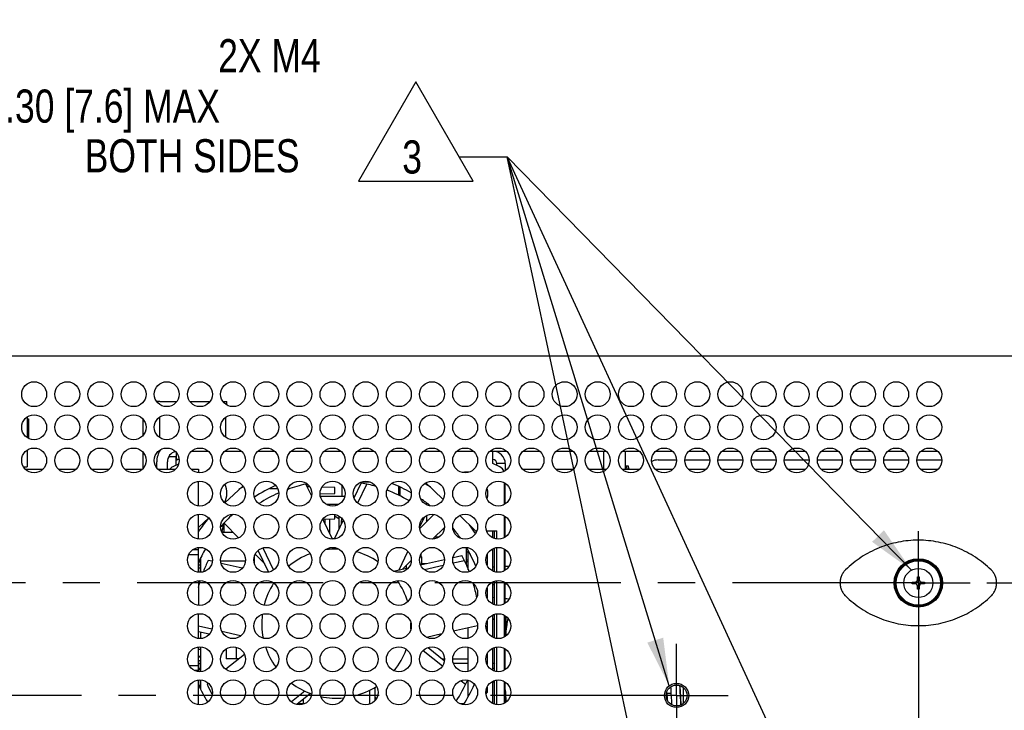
# Model space of a CAD drawing. Header units: inches. Extents: x 0 to 34, y 0 to 22.
# Tile 28 of 78: x 17.8 to 21.5, y 16.5 to 19.1. Entities that reach past the tile are written whole.
import ezdxf

# ---------------------------------------------------------------- set-up
doc = ezdxf.new("R2010")
doc.units = ezdxf.units.IN
doc.header["$LTSCALE"] = 1.87
doc.header["$MEASUREMENT"] = 0
doc.linetypes.add('CENTER', pattern=[0.6, 0.375, -0.075, 0.075, -0.075])
doc.layers.get('0').update_dxf_attribs({"linetype": 'CONTINUOUS'})
for name, color, linetype in [('02___PRT_ALL_AXES', 7, 'CONTINUOUS'), ('3_ALL_AXES', 7, 'CONTINUOUS'), ('DEFAULT_1', 7, 'CENTER'), ('DETAIL', 7, 'CONTINUOUS'), ('DIMENSIONS', 7, 'CONTINUOUS'), ('ECAD_692942_01_57_SOT5_REV1', 7, 'CONTINUOUS'), ('ECAD_712444_01_205_DO3316', 7, 'CONTINUOUS'), ('ECAD_712614_01_16_R_2_0402_PKO_', 7, 'CONTINUOUS'), ('ECAD_712669_01_16_R_2_0402_PKO_', 7, 'CONTINUOUS'), ('ECAD_712679_01_16_R_2_0402_PKO_', 7, 'CONTINUOUS'), ('ECAD_715679_01_35_C_2_0603_PKO_', 7, 'CONTINUOUS'), ('ECAD_715793_01_24_C_2_0402_PKO_', 7, 'CONTINUOUS'), ('ECAD_716565_01_29_C_2_0402_PKO_', 7, 'CONTINUOUS'), ('ECAD_716645_01_493_199DF2', 7, 'CONTINUOUS'), ('ECAD_716669_01_433_C8X3_5', 7, 'CONTINUOUS'), ('ECAD_733138_01_69_SO8_REV1', 7, 'CONTINUOUS'), ('ECAD_760013_01_1_BG1X1_REV1', 7, 'CONTINUOUS'), ('ECAD_760013_03_1_BG1X3_REV1', 7, 'CONTINUOUS'), ('ECAD_C7343_REV1_C7343-22UF_35V', 7, 'CONTINUOUS'), ('ECAD_C7343_REV1_C7343-33UF-10_', 7, 'CONTINUOUS'), ('ECAD_R0402_SPARE_16_2_0402_PKO_', 7, 'CONTINUOUS')]:
    doc.layers.add(name, color=color, linetype=linetype)
doc.styles.get("Standard").update_dxf_attribs({"font": 'txt', "width": 0.8})
doc.styles.add('TEXTSTYLE_1', font='gdt', dxfattribs={"width": 0.8})
doc.dimstyles.new('DIMSTYLE_2', dxfattribs={"dimtxt": 0.125, "dimasz": 0.18, "dimexe": 0.125, "dimexo": 0.0625, "dimgap": 0.0625, "dimtad": 0, "dimtih": 1, "dimtoh": 1, "dimlfac": 2, "dimzin": 4, "dimdsep": 46, "dimtxsty": 'STANDARD', "dimblk": '_FILLED', "dimblk1": '_FILLED', "dimblk2": '_FILLED', "dimcen": 0.09, "dimadec": 0, "dimazin": 0, "dimtp": 0.001, "dimtm": 0.001, "dimtfac": 1, "dimtofl": 0, "dimtmove": 0, "dimatfit": 3, "dimldrblk": '_FILLED', "dimfxl": 1, "dimtolj": 1, "dimtzin": 4, "dimarcsym": 0})
doc.dimstyles.get("Standard").update_dxf_attribs({"dimtxt": 0.125, "dimasz": 0.18, "dimexe": 0.125, "dimexo": 0.0625, "dimgap": 0.09, "dimtad": 0, "dimtih": 1, "dimtoh": 1, "dimdec": 3, "dimzin": 4, "dimdsep": 46, "dimtxsty": 'STANDARD', "dimblk": '_FILLED', "dimblk1": '_FILLED', "dimblk2": '_FILLED', "dimcen": 0.09, "dimadec": 0, "dimazin": 0, "dimtol": 1, "dimtp": 0.01, "dimtm": 0.01, "dimtfac": 1, "dimtdec": 3, "dimtofl": 0, "dimtmove": 0, "dimatfit": 3, "dimldrblk": '_FILLED', "dimfxl": 1, "dimtolj": 1, "dimtzin": 4, "dimarcsym": 0})

# ---------------------------------------------------------------- blocks, each defined once
blk = doc.blocks.new('_FILLED')
at = {"color": 0, "linetype": 'BYBLOCK'}
blk.add_solid([(0, 0), (-1, 0.174), (-1, -0.174)], dxfattribs=at)
blk = doc.blocks.new('*D24')
at = {"layer": 'DIMENSIONS', "color": 2, "linetype": 'CONTINUOUS'}
for p, q in [((13.9694, 17.4884), (13.9694, 20.2463)), ((21.7751, 17.8781), (21.7751, 20.2463)), ((13.9694, 20.1213), (17.1473, 20.1213)), ((21.7751, 20.1213), (18.5973, 20.1213))]:
    blk.add_line(p, q, dxfattribs=at)
at = {"layer": 'DIMENSIONS', "color": 2, "linetype": 'CONTINUOUS', "xscale": 0.18, "yscale": 0.18, "zscale": 0.18, "rotation": 180}
blk.add_blockref('_FILLED', (13.9694, 20.1213), dxfattribs=at)
at = {"layer": 'DIMENSIONS', "color": 2, "linetype": 'CONTINUOUS', "xscale": 0.18, "yscale": 0.18, "zscale": 0.18}
blk.add_blockref('_FILLED', (21.7751, 20.1213), dxfattribs=at)
at = {"layer": 'DIMENSIONS', "color": 2, "linetype": 'CONTINUOUS', "insert": (17.8723, 20.1838), "char_height": 0.125, "width": 1.325, "attachment_point": 2, "line_spacing_factor": 0.9}
blk.add_mtext('15.61{\\Ftxt.shx;\\W1.000000;\\H0.125000; }[396.5]', dxfattribs=at)
blk = doc.blocks.new('*D25')
at = {"layer": 'DIMENSIONS', "color": 2, "linetype": 'CONTINUOUS'}
for p, q in [((13.972, 17.4658), (13.972, 20.9963)), ((22.4761, 17.2068), (22.4761, 20.9963)), ((13.972, 20.8713), (17.599, 20.8713)), ((22.4761, 20.8713), (18.849, 20.8713))]:
    blk.add_line(p, q, dxfattribs=at)
at = {"layer": 'DIMENSIONS', "color": 2, "linetype": 'CONTINUOUS', "xscale": 0.18, "yscale": 0.18, "zscale": 0.18, "rotation": 180}
blk.add_blockref('_FILLED', (13.972, 20.8713), dxfattribs=at)
at = {"layer": 'DIMENSIONS', "color": 2, "linetype": 'CONTINUOUS', "xscale": 0.18, "yscale": 0.18, "zscale": 0.18}
blk.add_blockref('_FILLED', (22.4761, 20.8713), dxfattribs=at)
at = {"layer": 'DIMENSIONS', "color": 2, "linetype": 'CONTINUOUS', "insert": (18.224, 20.9338), "char_height": 0.125, "width": 1.125, "attachment_point": 2, "line_spacing_factor": 0.9}
blk.add_mtext('17.01{\\Ftxt.shx;\\W1.000000;\\H0.125000; }[432]', dxfattribs=at)
blk = doc.blocks.new('*D29')
at = {"layer": 'DIMENSIONS', "color": 2, "linetype": 'CONTINUOUS'}
for p, q in [((23.2261, 17.8713), (23.2261, 18.2313)), ((21.8111, 17.8713), (23.3511, 17.8713)), ((21.4601, 17.0141), (23.3511, 17.0141)), ((23.2261, 17.0141), (23.2261, 16.6541))]:
    blk.add_line(p, q, dxfattribs=at)
at = {"layer": 'DIMENSIONS', "color": 2, "linetype": 'CONTINUOUS', "xscale": 0.18, "yscale": 0.18, "zscale": 0.18}
for p, rotation in [((23.2261, 17.8713), 270), ((23.2261, 17.0141), 90)]:
    blk.add_blockref('_FILLED', p, dxfattribs=dict(at, rotation=rotation))
at = {"layer": 'DIMENSIONS', "color": 2, "linetype": 'CONTINUOUS', "insert": (23.1261, 17.6513), "char_height": 0.125, "width": 0.6, "attachment_point": 2, "line_spacing_factor": 0.9}
blk.add_mtext('1.71\\P[43.5]', dxfattribs=at)
blk = doc.blocks.new('*D30')
at = {"layer": 'DIMENSIONS', "color": 2, "linetype": 'CONTINUOUS'}
for p, q in [((21.4601, 17.0141), (23.3511, 17.0141)), ((23.2261, 17.0141), (23.2261, 16.2536)), ((23.2261, 15.2431), (23.2261, 15.8161)), ((21.4601, 15.2431), (23.3511, 15.2431))]:
    blk.add_line(p, q, dxfattribs=at)
at = {"layer": 'DIMENSIONS', "color": 2, "linetype": 'CONTINUOUS', "xscale": 0.18, "yscale": 0.18, "zscale": 0.18}
for p, rotation in [((23.2261, 17.0141), 90), ((23.2261, 15.2431), 270)]:
    blk.add_blockref('_FILLED', p, dxfattribs=dict(at, rotation=rotation))
at = {"layer": 'DIMENSIONS', "color": 2, "linetype": 'CONTINUOUS', "insert": (23.2261, 16.1911), "char_height": 0.125, "width": 0.4, "attachment_point": 2, "line_spacing_factor": 0.9}
blk.add_mtext('3.54\\P[90]', dxfattribs=at)
blk = doc.blocks.new('FLAG_TRIANGLE_BL11', base_point=(18.6174, 18.7981))
at = {"layer": 'DETAIL', "color": 2, "linetype": 'CONTINUOUS'}
for p, q in [((19.3084, 18.9051), (19.0921, 18.5305)), ((19.5247, 18.5305), (19.3084, 18.9051)), ((19.4723, 18.6213), (19.6523, 18.6213)), ((19.0921, 18.5305), (19.5247, 18.5305))]:
    blk.add_line(p, q, dxfattribs=at)
at = {"layer": 'DETAIL', "color": 2, "linetype": 'CONTINUOUS', "width": 0.8}
for s, p in [('2X M4', (18.5628, 18.9407)), ('.30 [7.6] MAX', (17.7596, 18.7507)), ('BOTH SIDES', (18.0596, 18.5632)), ('3', (19.2567, 18.5588))]:
    blk.add_text(s, height=0.125, dxfattribs=at).set_placement(p)
at = {"layer": 'DETAIL', "color": 2, "linetype": 'CONTINUOUS', "style": 'TEXTSTYLE_1'}
blk.add_text('x', height=0.125, dxfattribs=at).set_placement((17.5825, 18.7507))

msp = doc.modelspace()

# ---------------------------------------------------------------- linework, layer by layer
at = {"color": 7, "linetype": 'CONTINUOUS'}
for p, q in [((14.4641, 17.8713), (21.7486, 17.8713)), ((18.5951, 17.6867), (18.5951, 17.6991)), ((18.3416, 17.6386), (18.3416, 17.5641)), ((18.5916, 17.5641), (18.5916, 17.6386)), ((18.3773, 17.4908), (18.4026, 17.4908)), ((18.4051, 17.4793), (18.4051, 17.505)), ((18.4625, 17.5108), (18.5252, 17.5108)), ((18.5875, 17.5108), (18.6502, 17.5108)), ((18.7125, 17.5108), (18.7752, 17.5108)), ((18.8375, 17.5108), (18.9002, 17.5108)), ((18.9625, 17.5108), (19.0252, 17.5108)), ((19.0875, 17.5108), (19.1502, 17.5108)), ((19.2125, 17.5108), (19.2752, 17.5108)), ((19.3375, 17.5108), (19.4002, 17.5108)), ((19.4625, 17.5108), (19.5252, 17.5108)), ((19.5875, 17.5108), (19.6502, 17.5108)), ((19.7125, 17.5108), (19.7752, 17.5108)), ((19.8375, 17.5108), (19.9002, 17.5108)), ((19.9625, 17.5108), (20.0252, 17.5108)), ((20.0149, 17.5108), (20.0149, 17.4436)), ((20.0875, 17.5108), (20.1502, 17.5108)), ((20.0974, 17.5108), (20.0974, 17.4436)), ((20.2125, 17.5108), (20.2752, 17.5108)), ((20.3375, 17.5108), (20.4002, 17.5108)), ((20.4625, 17.5108), (20.5252, 17.5108)), ((20.5875, 17.5108), (20.6502, 17.5108)), ((20.7125, 17.5108), (20.7752, 17.5108)), ((20.8375, 17.5108), (20.9002, 17.5108)), ((20.9625, 17.5108), (21.0252, 17.5108)), ((21.0875, 17.5108), (21.1502, 17.5108)), ((21.2125, 17.5108), (21.2752, 17.5108)), ((18.3711, 17.4436), (18.3711, 17.4708)), ((19.6451, 17.4643), (19.6136, 17.4643)), ((19.6451, 17.4643), (19.6451, 17.4384)), ((20.0974, 17.4561), (20.1086, 17.4561)), ((20.1003, 17.4561), (20.1049, 17.4436)), ((20.112, 17.4436), (20.1086, 17.4561)), ((20.2211, 17.4782), (20.2905, 17.4782)), ((20.3222, 17.4782), (20.4155, 17.4782)), ((20.4472, 17.4782), (20.5405, 17.4782)), ((20.5722, 17.4782), (20.6655, 17.4782)), ((20.6972, 17.4782), (20.7905, 17.4782)), ((20.8222, 17.4782), (20.9155, 17.4782)), ((20.9472, 17.4782), (21.0405, 17.4782)), ((21.0722, 17.4782), (21.1655, 17.4782)), ((21.1972, 17.4782), (21.2905, 17.4782)), ((17.8353, 17.4436), (17.9024, 17.4436)), ((17.9603, 17.4436), (18.0274, 17.4436)), ((18.0853, 17.4436), (18.1524, 17.4436)), ((18.2103, 17.4436), (18.2774, 17.4436)), ((18.3353, 17.4436), (18.4024, 17.4436)), ((18.4603, 17.4436), (18.4886, 17.4436)), ((18.4886, 17.4436), (18.4886, 17.4304)), ((19.7103, 17.4436), (19.7774, 17.4436)), ((19.8353, 17.4436), (19.9024, 17.4436)), ((19.9603, 17.4436), (20.0274, 17.4436)), ((20.0853, 17.4436), (20.1524, 17.4436)), ((20.2103, 17.4436), (20.2774, 17.4436)), ((20.3353, 17.4436), (20.4024, 17.4436)), ((20.4603, 17.4436), (20.5274, 17.4436)), ((20.5853, 17.4436), (20.6524, 17.4436)), ((20.7103, 17.4436), (20.7774, 17.4436)), ((20.8353, 17.4436), (20.9024, 17.4436)), ((20.9603, 17.4436), (21.0274, 17.4436)), ((21.0853, 17.4436), (21.1524, 17.4436)), ((21.2103, 17.4436), (21.2774, 17.4436)), ((18.4886, 17.3054), (18.4886, 17.3973)), ((18.9144, 17.3438), (18.8936, 17.387)), ((18.8986, 17.377), (18.8986, 17.3869)), ((18.9073, 17.3767), (18.8986, 17.377)), ((19.0026, 17.3743), (18.9546, 17.3755)), ((19.0026, 17.3521), (19.0026, 17.3743)), ((19.0301, 17.3408), (19.0301, 17.38)), ((19.0752, 17.3348), (19.1023, 17.3911)), ((19.0887, 17.316), (19.1228, 17.387)), ((19.1063, 17.3958), (19.1353, 17.3951)), ((19.2441, 17.3447), (19.2441, 17.3777)), ((19.2476, 17.3763), (19.2476, 17.3428)), ((19.6451, 17.3134), (19.6451, 17.3892)), ((18.7001, 17.3351), (18.7001, 17.338)), ((18.758, 17.3708), (18.7863, 17.3708)), ((18.9115, 17.3497), (18.9156, 17.3498)), ((18.9469, 17.3506), (19.0026, 17.3521)), ((19.0388, 17.3408), (18.949, 17.3408)), ((19.0781, 17.3408), (19.074, 17.3408)), ((19.0148, 17.3098), (18.973, 17.3098)), ((19.3476, 17.316), (19.3476, 17.3101)), ((18.4886, 17.1804), (18.4886, 17.2723)), ((19.0026, 17.2556), (19.0026, 17.2716)), ((19.0026, 17.267), (19.0195, 17.256)), ((19.0195, 17.2192), (19.0195, 17.2646)), ((19.3227, 17.2259), (19.3405, 17.2628)), ((19.3231, 17.22), (19.3752, 17.2721)), ((19.3476, 17.2676), (19.3476, 17.2445)), ((19.6451, 17.1884), (19.6451, 17.2642)), ((18.5794, 17.2311), (18.5761, 17.2311)), ((18.6399, 17.1849), (18.5847, 17.2401)), ((18.5851, 17.2056), (18.5851, 17.2397)), ((18.9572, 17.2544), (19.0026, 17.2556)), ((18.9935, 17.1794), (18.9573, 17.2546)), ((18.9664, 17.2358), (18.9664, 17.2546)), ((18.9839, 17.1995), (18.9839, 17.2551)), ((19.001, 17.1807), (19.034, 17.2493)), ((19.3476, 17.2489), (19.3493, 17.2506)), ((19.3493, 17.2461), (19.3493, 17.2506)), ((19.3493, 17.2506), (19.3537, 17.2506)), ((18.5773, 17.2056), (18.6193, 17.2056)), ((18.7064, 17.1994), (18.6993, 17.2142)), ((19.4154, 17.2238), (19.3714, 17.1798)), ((19.5987, 17.1843), (19.5987, 17.2106)), ((19.3935, 17.1873), (19.3789, 17.1873)), ((19.4724, 17.1873), (19.4692, 17.1873)), ((18.4516, 17.1211), (18.4886, 17.1211)), ((18.4886, 17.1386), (18.4666, 17.1386)), ((18.4886, 17.0554), (18.4886, 17.1473)), ((18.7001, 17.0851), (18.7001, 17.1176)), ((18.7382, 17.0867), (18.7025, 17.1224)), ((18.7529, 17.0561), (18.714, 17.1368)), ((18.7715, 17.0643), (18.7321, 17.146)), ((18.9818, 17.1408), (18.9845, 17.1464)), ((19.0049, 17.1421), (19.0067, 17.1458)), ((19.2447, 17.0639), (19.2781, 17.1331)), ((19.3276, 17.1123), (19.3276, 17.1226)), ((19.4487, 17.1104), (19.4814, 17.1179)), ((19.4976, 17.1476), (19.4976, 17.0828)), ((19.5005, 17.1436), (19.4976, 17.1436)), ((19.4976, 17.1311), (19.5051, 17.1311)), ((19.5051, 17.0641), (19.5051, 17.1351)), ((19.5117, 17.1248), (19.5121, 17.1249)), ((19.5121, 17.1249), (19.5124, 17.1234)), ((19.5767, 17.1213), (19.5767, 17.0815)), ((19.5987, 17.0593), (19.5987, 17.1433)), ((19.6451, 17.0634), (19.6451, 17.1392)), ((18.4961, 17.1072), (18.4961, 17.0548)), ((18.5398, 17.096), (18.5253, 17.0993)), ((18.6648, 17.0961), (18.5729, 17.0961)), ((18.6534, 17.07), (18.5745, 17.088)), ((18.6985, 17.1093), (18.6985, 17.0961)), ((18.7001, 17.0978), (18.6985, 17.0961)), ((19.2904, 17.0988), (19.2586, 17.067)), ((19.2726, 17.0702), (19.2726, 17.0811)), ((19.3241, 17.1123), (19.3301, 17.1123)), ((19.3251, 17.0848), (19.3301, 17.0848)), ((19.3261, 17.0824), (19.4155, 17.1028)), ((19.3301, 17.0873), (19.3301, 17.1123)), ((19.3301, 17.0873), (19.3476, 17.0873)), ((19.3301, 17.0833), (19.3301, 17.0848)), ((19.3404, 17.0649), (19.4107, 17.0809)), ((19.4492, 17.0897), (19.491, 17.0992)), ((19.5051, 17.0936), (19.4976, 17.0936)), ((19.4983, 17.0811), (19.5051, 17.0811)), ((19.224, 17.0591), (19.2796, 17.0718)), ((19.2601, 17.0674), (19.2601, 17.0686)), ((19.6051, 17.0741), (19.5987, 17.0736)), ((18.4886, 17.0223), (18.4886, 16.9304)), ((19.5987, 16.9343), (19.5987, 17.0183)), ((19.6451, 16.9384), (19.6451, 17.0142)), ((19.6451, 17.013), (19.6458, 17.0125)), ((21.179, 17.017), (21.1898, 17.017)), ((21.179, 17.0111), (21.179, 17.017)), ((21.1898, 17.0111), (21.179, 17.0111)), ((21.1997, 17.0377), (21.2056, 17.0377)), ((21.1997, 17.0269), (21.1997, 17.0377)), ((21.2056, 17.0377), (21.2056, 17.0269)), ((21.2154, 17.017), (21.2262, 17.017)), ((21.2262, 17.0111), (21.2154, 17.0111)), ((21.2262, 17.017), (21.2262, 17.0111)), ((19.5767, 16.9962), (19.5767, 16.9565)), ((21.1997, 16.9904), (21.1997, 17.0013)), ((21.2056, 16.9904), (21.1997, 16.9904)), ((21.2056, 17.0013), (21.2056, 16.9904)), ((19.6051, 16.9583), (19.5987, 16.9587)), ((18.4886, 16.8054), (18.4886, 16.8971)), ((19.5987, 16.8093), (19.5987, 16.8933)), ((19.5991, 16.8935), (19.6051, 16.8931)), ((19.4504, 16.8335), (19.5402, 16.854)), ((19.5767, 16.8712), (19.5767, 16.8315)), ((19.5987, 16.8799), (19.6051, 16.8757)), ((19.6451, 16.8134), (19.6451, 16.8892)), ((19.6471, 16.8873), (19.6494, 16.8864)), ((18.5383, 16.8399), (18.4886, 16.8512)), ((18.5291, 16.8211), (18.4886, 16.8304)), ((18.4961, 16.8287), (18.4961, 16.8048)), ((18.6474, 16.815), (18.577, 16.831)), ((19.3476, 16.8101), (19.4056, 16.8233)), ((19.5051, 16.8066), (19.5051, 16.846)), ((19.6475, 16.8482), (19.6496, 16.8468)), ((18.4886, 16.6804), (18.4886, 16.7723)), ((18.4961, 16.7729), (18.4961, 16.6798)), ((18.662, 16.7447), (18.592, 16.6888)), ((18.5926, 16.7642), (18.5926, 16.7283)), ((18.6301, 16.7711), (18.6301, 16.7283)), ((19.3356, 16.7596), (19.408, 16.7019)), ((19.3545, 16.7705), (19.415, 16.7222)), ((19.5051, 16.6816), (19.5051, 16.7711)), ((19.5767, 16.7462), (19.5767, 16.7065)), ((19.5987, 16.6843), (19.5987, 16.7683)), ((19.6451, 16.6884), (19.6451, 16.7642)), ((18.4961, 16.7346), (18.4886, 16.7346)), ((18.4886, 16.7221), (18.4961, 16.7221)), ((18.6416, 16.7283), (18.5926, 16.7283)), ((18.4886, 16.7011), (18.4553, 16.7011)), ((18.4886, 16.6836), (18.4749, 16.6836)), ((18.4886, 16.5554), (18.4886, 16.6473)), ((18.4961, 16.6479), (18.4961, 16.6153)), ((18.5254, 16.6357), (18.5207, 16.632)), ((19.4789, 16.6453), (19.4956, 16.632)), ((19.5051, 16.5866), (19.5051, 16.6461)), ((19.5288, 16.6315), (19.5279, 16.6304)), ((19.5987, 16.5593), (19.5987, 16.6433)), ((19.6451, 16.5634), (19.6451, 16.6392)), ((18.8891, 16.606), (18.8389, 16.5659)), ((18.9105, 16.5971), (18.8593, 16.5562)), ((19.1332, 16.6089), (19.1332, 16.5572)), ((19.1535, 16.62), (19.1535, 16.5702)), ((19.5767, 16.6003), (19.5761, 16.5999)), ((19.5767, 16.6212), (19.5767, 16.6003)), ((20.2711, 16.5977), (20.2551, 16.5977)), ((18.8832, 16.5581), (18.8616, 16.5581)), ((18.8832, 16.5753), (18.8832, 16.5572)), ((19.1535, 16.5851), (19.16, 16.5799))]:
    msp.add_line(p, q, dxfattribs=at)
at = {"color": 3, "linetype": 'CONTINUOUS'}
for p, q in [((18.3431, 17.6991), (18.4061, 17.6991)), ((18.4566, 17.6991), (18.5311, 17.6991)), ((18.5816, 17.6991), (18.5951, 17.6991)), ((18.2801, 17.5726), (18.2801, 17.63)), ((18.2801, 17.4491), (18.2801, 17.505)), ((18.4026, 17.4908), (18.4026, 17.4573)), ((19.5986, 17.4643), (19.5986, 17.5108)), ((18.3311, 17.4498), (18.3311, 17.4708)), ((18.4131, 17.4622), (18.3916, 17.4521)), ((18.4153, 17.4793), (18.4051, 17.4793)), ((19.6246, 17.4521), (19.5986, 17.4643)), ((19.6136, 17.4573), (19.6136, 17.4643)), ((19.6426, 17.3117), (19.6426, 17.3909)), ((19.6426, 17.1867), (19.6426, 17.2659)), ((19.0269, 17.2488), (19.0269, 17.2345)), ((19.6051, 17.1821), (19.6051, 17.2106)), ((19.6051, 17.0571), (19.6051, 17.1456)), ((19.6426, 17.0617), (19.6426, 17.1409)), ((19.6051, 16.9321), (19.6051, 17.0206)), ((19.6426, 16.9367), (19.6426, 17.0159)), ((19.6051, 16.8071), (19.6051, 16.8956)), ((19.6426, 16.8117), (19.6426, 16.8909)), ((19.6051, 16.6821), (19.6051, 16.7706)), ((19.6426, 16.6867), (19.6426, 16.7659)), ((19.6051, 16.5571), (19.6051, 16.6456)), ((19.6426, 16.5617), (19.6426, 16.6409))]:
    msp.add_line(p, q, dxfattribs=at)
at = {"color": 1, "linetype": 'CONTINUOUS'}
msp.add_line((20.2558, 16.5899), (20.2557, 16.5908), dxfattribs=at)
at = {"color": 7, "linetype": 'CONTINUOUS'}
for points in [[(19.6573, 17.0759), (19.6537, 17.0761), (19.6491, 17.0761), (19.6451, 17.076)], [(19.5987, 17.0085), (19.6009, 17.0086), (19.6051, 17.0089)], [(19.6451, 17.011), (19.6464, 17.011), (19.6487, 17.0111)], [(19.6458, 17.0125), (19.6507, 17.0101), (19.652, 17.0096)], [(19.6584, 16.9525), (19.6571, 16.9528), (19.6509, 16.9538), (19.6451, 16.9545)]]:
    msp.add_lwpolyline(points, dxfattribs=at)
for centre, radius in [((17.8689, 17.7263), 0.047), ((17.9939, 17.7263), 0.047), ((18.1189, 17.7263), 0.047), ((18.2439, 17.7263), 0.047), ((18.3689, 17.7263), 0.047), ((18.4939, 17.7263), 0.047), ((18.6189, 17.7263), 0.047), ((18.7439, 17.7263), 0.047), ((18.8689, 17.7263), 0.047), ((18.9939, 17.7263), 0.047), ((19.1189, 17.7263), 0.047), ((19.2439, 17.7263), 0.047), ((19.3689, 17.7263), 0.047), ((19.4939, 17.7263), 0.047), ((19.6189, 17.7263), 0.047), ((19.7439, 17.7263), 0.047), ((19.8689, 17.7263), 0.047), ((19.9939, 17.7263), 0.047), ((20.1189, 17.7263), 0.047), ((20.2439, 17.7263), 0.047), ((20.3689, 17.7263), 0.047), ((20.4939, 17.7263), 0.047), ((20.6189, 17.7263), 0.047), ((20.7439, 17.7263), 0.047), ((20.8689, 17.7263), 0.047), ((20.9939, 17.7263), 0.047), ((21.1189, 17.7263), 0.047), ((21.2439, 17.7263), 0.047), ((17.8689, 17.6013), 0.047), ((17.9939, 17.6013), 0.047), ((18.1189, 17.6013), 0.047), ((18.2439, 17.6013), 0.047), ((18.3689, 17.6013), 0.047), ((18.4939, 17.6013), 0.047), ((18.6189, 17.6013), 0.047), ((18.7439, 17.6013), 0.047), ((18.8689, 17.6013), 0.047), ((18.9939, 17.6013), 0.047), ((19.1189, 17.6013), 0.047), ((19.2439, 17.6013), 0.047), ((19.3689, 17.6013), 0.047), ((19.4939, 17.6013), 0.047), ((19.6189, 17.6013), 0.047), ((19.7439, 17.6013), 0.047), ((19.8689, 17.6013), 0.047), ((19.9939, 17.6013), 0.047), ((20.1189, 17.6013), 0.047), ((20.2439, 17.6013), 0.047), ((20.3689, 17.6013), 0.047), ((20.4939, 17.6013), 0.047), ((20.6189, 17.6013), 0.047), ((20.7439, 17.6013), 0.047), ((20.8689, 17.6013), 0.047), ((20.9939, 17.6013), 0.047), ((21.1189, 17.6013), 0.047), ((21.2439, 17.6013), 0.047), ((17.8689, 17.4763), 0.047), ((17.9939, 17.4763), 0.047), ((18.1189, 17.4763), 0.047), ((18.2439, 17.4763), 0.047), ((18.3689, 17.4763), 0.047), ((18.4939, 17.4763), 0.047), ((18.6189, 17.4763), 0.047), ((18.7439, 17.4763), 0.047), ((18.8689, 17.4763), 0.047), ((18.9939, 17.4763), 0.047), ((19.1189, 17.4763), 0.047), ((19.2439, 17.4763), 0.047), ((19.3689, 17.4763), 0.047), ((19.4939, 17.4763), 0.047), ((19.6189, 17.4763), 0.047), ((19.7439, 17.4763), 0.047), ((19.8689, 17.4763), 0.047), ((19.9939, 17.4763), 0.047), ((20.1189, 17.4763), 0.047), ((20.2439, 17.4763), 0.047), ((20.3689, 17.4763), 0.047), ((20.4939, 17.4763), 0.047), ((20.6189, 17.4763), 0.047), ((20.7439, 17.4763), 0.047), ((20.8689, 17.4763), 0.047), ((20.9939, 17.4763), 0.047), ((21.1189, 17.4763), 0.047), ((21.2439, 17.4763), 0.047), ((18.4939, 17.3513), 0.047), ((18.6189, 17.3513), 0.047), ((18.7439, 17.3513), 0.047), ((18.8689, 17.3513), 0.047), ((18.9939, 17.3513), 0.047), ((19.1189, 17.3513), 0.047), ((19.2439, 17.3513), 0.047), ((19.3689, 17.3513), 0.047), ((19.4939, 17.3513), 0.047), ((19.6189, 17.3513), 0.047), ((18.4939, 17.2263), 0.047), ((18.6189, 17.2263), 0.047), ((18.7439, 17.2263), 0.047), ((18.8689, 17.2263), 0.047), ((18.9939, 17.2263), 0.047), ((19.1189, 17.2263), 0.047), ((19.2439, 17.2263), 0.047), ((19.3689, 17.2263), 0.047), ((19.4939, 17.2263), 0.047), ((19.6189, 17.2263), 0.047), ((18.4939, 17.1013), 0.047), ((18.6189, 17.1013), 0.047), ((18.7439, 17.1013), 0.047), ((18.8689, 17.1013), 0.047), ((18.9939, 17.1013), 0.047), ((19.1189, 17.1013), 0.047), ((19.2439, 17.1013), 0.047), ((19.3689, 17.1013), 0.047), ((19.4939, 17.1013), 0.047), ((19.6189, 17.1013), 0.047), ((21.2024, 17.0143), 0.0912), ((21.2026, 17.0141), 0.0875), ((21.2026, 17.0141), 0.0837), ((21.2026, 17.0141), 0.055), ((18.4939, 16.9763), 0.047), ((18.6189, 16.9763), 0.047), ((18.7439, 16.9763), 0.047), ((18.8689, 16.9763), 0.047), ((18.9939, 16.9763), 0.047), ((19.1189, 16.9763), 0.047), ((19.2439, 16.9763), 0.047), ((19.3689, 16.9763), 0.047), ((19.4939, 16.9763), 0.047), ((19.6189, 16.9763), 0.047), ((18.4939, 16.8513), 0.047), ((18.6189, 16.8513), 0.047), ((18.7439, 16.8513), 0.047), ((18.8689, 16.8513), 0.047), ((18.9939, 16.8513), 0.047), ((19.1189, 16.8513), 0.047), ((19.2439, 16.8513), 0.047), ((19.3689, 16.8513), 0.047), ((19.4939, 16.8513), 0.047), ((19.6189, 16.8513), 0.047), ((18.4939, 16.7263), 0.047), ((18.6189, 16.7263), 0.047), ((18.7439, 16.7263), 0.047), ((18.8689, 16.7263), 0.047), ((18.9939, 16.7263), 0.047), ((19.1189, 16.7263), 0.047), ((19.2439, 16.7263), 0.047), ((19.3689, 16.7263), 0.047), ((19.4939, 16.7263), 0.047), ((19.6189, 16.7263), 0.047), ((18.4939, 16.6013), 0.047), ((18.6189, 16.6013), 0.047), ((18.7439, 16.6013), 0.047), ((18.8689, 16.6013), 0.047), ((18.9939, 16.6013), 0.047), ((19.1189, 16.6013), 0.047), ((19.2439, 16.6013), 0.047), ((19.3689, 16.6013), 0.047), ((19.4939, 16.6013), 0.047), ((19.6189, 16.6013), 0.047), ((20.2909, 16.5898), 0.0457), ((20.2911, 16.5896), 0.0394)]:
    msp.add_circle(centre, radius, dxfattribs=at)
at = {"color": 3, "linetype": 'CONTINUOUS'}
for centre, radius, start, end in [((18.3431, 17.6361), 0.063, 90, 99.7074), ((18.4111, 17.4708), 0.08, 145.3574, 180), ((18.4049, 17.4238), 0.0312, 115.1072, 140.4077), ((19.5986, 17.4643), 0.015, 0, 90), ((19.6114, 17.4238), 0.0312, 21.3793, 64.8928), ((19.0489, 17.2488), 0.022, 157.6303, 180)]:
    msp.add_arc(centre, radius, start, end, dxfattribs=at)
at = {"color": 7, "linetype": 'CONTINUOUS'}
for centre, radius, start, end in [((18.4111, 17.4708), 0.04, 103.0149, 180), ((19.5986, 17.4643), 0.0465, 0, 90), ((18.4176, 17.4328), 0.0465, 99.8717, 109.0575), ((20.2211, 17.4222), 0.056, 90, 114.9271), ((19.5003, 17.353), 0.0795, 85.0314, 100.6014), ((18.5161, 17.353), 0.0795, 333.2351, 24.7881), ((19.0082, 16.8608), 0.625, 124.2193, 126.0146), ((19.0082, 16.8608), 0.5685, 113.727, 122.9128), ((19.0082, 16.8608), 0.5385, 102.2907, 109.9112), ((19.0082, 16.8608), 0.5385, 73.9495, 79.9387), ((19.0082, 16.8608), 0.5685, 60.1862, 68.4344), ((19.0082, 16.8608), 0.625, 55.4072, 57.7076), ((19.0082, 16.8608), 0.5385, 113.8924, 122.7267), ((19.0082, 16.8608), 0.5385, 59.4926, 69.1877), ((19.5003, 17.353), 0.0795, 344.2161, 13.9533), ((19.0082, 16.8608), 0.5685, 51.493, 55.7494), ((19.0082, 16.8608), 0.5685, 133.4439, 140.0518), ((19.0082, 16.8608), 0.625, 140.5078, 146.2929), ((18.5598, 17.2223), 0.0215, 20.3303, 23.9589), ((18.5608, 17.2227), 0.0205, 16.8041, 20.3421), ((18.5615, 17.2229), 0.0197, 13.2935, 16.8137), ((18.5621, 17.2231), 0.0191, 9.7327, 13.3011), ((18.5263, 17.2285), 0.0549, 353.6641, 356.4486), ((18.5625, 17.2231), 0.0186, 6.1363, 9.7377), ((19.0082, 16.8608), 0.625, 32.9622, 36.5432), ((18.5082, 17.2358), 0.0743, 336.9597, 343.5774), ((18.5253, 17.2287), 0.0558, 345.6262, 348.3313), ((18.5257, 17.2286), 0.0554, 348.3333, 350.9776), ((18.526, 17.2286), 0.0551, 350.979, 353.6629), ((19.0082, 16.8608), 0.5685, 34.6217, 39.2588), ((19.0082, 16.8608), 0.5685, 150.2603, 156.2028), ((19.0082, 16.8608), 0.2812, 110.6007, 129.5447), ((19.0082, 16.8608), 0.2812, 88.2044, 98.4814), ((19.0082, 16.8608), 0.2812, 56.1474, 74.4736), ((19.0082, 16.8608), 0.5385, 21.4359, 28.5097), ((19.0082, 16.8608), 0.5685, 22.38, 30.3096), ((19.0082, 16.8608), 0.5385, 153.7197, 158.5497), ((19.0082, 16.8608), 0.5385, 162.4554, 165.3121), ((19.0082, 16.8608), 0.2812, 147.2151, 165.5695), ((19.0082, 16.8608), 0.2812, 16.9592, 35.0796), ((19.0082, 16.8608), 0.5385, 10.368, 16.247), ((21.1898, 17.0269), 0.00984, 270, 360), ((21.1898, 17.0013), 0.00984, 0, 90), ((21.2154, 17.0269), 0.00984, 180, 270), ((21.2154, 17.0013), 0.00984, 90, 180), ((19.0082, 16.8608), 0.2812, 172.8953, 191.1791), ((19.0082, 16.8608), 0.2812, 355.6071, 0.5111), ((19.0082, 16.8608), 0.5685, 357.1634, 359.0282), ((19.0082, 16.8608), 0.2812, 198.2711, 215.5933), ((19.0082, 16.8608), 0.2812, 320.7212, 339.6934), ((19.0082, 16.8608), 0.5685, 203.8815, 211.3438), ((19.0082, 16.8608), 0.5385, 205.1487, 209.4323), ((19.0082, 16.8608), 0.2812, 232.9243, 250.5841), ((19.0082, 16.8608), 0.5385, 327.1377, 336.5624), ((19.0082, 16.8608), 0.5685, 336.0829, 336.3292), ((19.0082, 16.8608), 0.2812, 283.8061, 302.5113), ((19.0082, 16.8608), 0.5685, 327.5039, 336.082), ((19.0082, 16.8608), 0.625, 334.7487, 335.3265), ((19.3217, 16.5378), 0.262, 14.244, 15.8215), ((19.3527, 16.5458), 0.2299, 13.6239, 14.2124), ((19.0082, 16.8608), 0.2812, 257.9886, 275.7746)]:
    msp.add_arc(centre, radius, start, end, dxfattribs=at)
at = {"color": 1, "linetype": 'CONTINUOUS'}
for centre, radius, start, end in [((20.4347, 16.7439), 0.7919, 172.0327, 172.28), ((20.4029, 16.7485), 0.7597, 169.9902, 172.0448), ((20.4814, 16.7379), 0.839, 172.3026, 174.7966), ((22.871, 16.7828), 3.2305, 183.0534, 183.8612), ((14.5565, 16.0772), 5.7223, 5.1499, 5.281), ((15.4068, 16.1535), 4.8686, 4.8954, 5.1419)]:
    msp.add_arc(centre, radius, start, end, dxfattribs=at)
at = {"color": 7, "linetype": 'CONTINUOUS', "true_color": 0xff7524}
for centre, radius, start, end in [((15.4744, 16.316), 4.805, 2.8445, 3.6558), ((15.5257, 16.3216), 4.7875, 2.7823, 3.657)]:
    msp.add_arc(centre, radius, start, end, dxfattribs=at)
at = {"color": 7, "linetype": 'CONTINUOUS', "true_color": 0x262626}
msp.add_arc((15.2824, 16.2901), 5.0331, 3.0101, 3.8346, dxfattribs=at)
at = {"color": 2, "linetype": 'CONTINUOUS'}
msp.add_arc((16.7005, 16.5808), 3.6164, 359.6688, 0.6119, dxfattribs=at)
at = {"color": 7, "linetype": 'CONTINUOUS'}
for points, knots in [([(21.4768, 17.0636), (21.4677, 17.0725), (21.4488, 17.0893), (21.418, 17.1116), (21.3852, 17.1309), (21.3508, 17.147), (21.3149, 17.1596), (21.278, 17.1687), (21.2404, 17.1743), (21.2024, 17.1761), (21.1644, 17.1743), (21.1267, 17.1687), (21.0898, 17.1596), (21.054, 17.147), (21.0195, 17.1309), (20.9867, 17.1116), (20.956, 17.0893), (20.937, 17.0725), (20.9279, 17.0636)], [0, 0, 0, 0, 0.062494, 0.124988, 0.187482, 0.249976, 0.312474, 0.374978, 0.437488, 0.5, 0.562512, 0.625022, 0.687526, 0.750024, 0.812518, 0.875012, 0.937506, 1, 1, 1, 1]), ([(20.9279, 17.0636), (20.9246, 17.0605), (20.9187, 17.0534), (20.9121, 17.0413), (20.908, 17.0281), (20.9066, 17.0143), (20.908, 17.0006), (20.9121, 16.9874), (20.9187, 16.9752), (20.9246, 16.9682), (20.9279, 16.965)], [0, 0, 0, 0, 0.125003, 0.249998, 0.375, 0.5, 0.625, 0.750002, 0.874997, 1, 1, 1, 1]), ([(21.4768, 16.965), (21.4801, 16.9682), (21.486, 16.9752), (21.4927, 16.9874), (21.4967, 17.0006), (21.4981, 17.0143), (21.4967, 17.0281), (21.4927, 17.0413), (21.486, 17.0534), (21.4801, 17.0605), (21.4768, 17.0636)], [0, 0, 0, 0, 0.125003, 0.249998, 0.375, 0.5, 0.625, 0.750002, 0.874997, 1, 1, 1, 1]), ([(20.9279, 16.965), (20.937, 16.9562), (20.956, 16.9394), (20.9867, 16.917), (21.0195, 16.8977), (21.054, 16.8817), (21.0898, 16.869), (21.1267, 16.8599), (21.1644, 16.8544), (21.2024, 16.8525), (21.2404, 16.8544), (21.278, 16.8599), (21.3149, 16.869), (21.3508, 16.8817), (21.3852, 16.8977), (21.418, 16.917), (21.4488, 16.9394), (21.4677, 16.9562), (21.4768, 16.965)], [0, 0, 0, 0, 0.062494, 0.124988, 0.187482, 0.249976, 0.312474, 0.374978, 0.437488, 0.5, 0.562512, 0.625022, 0.687526, 0.750024, 0.812518, 0.875012, 0.937506, 1, 1, 1, 1])]:
    msp.add_open_spline(points, degree=3, knots=knots, dxfattribs=at)
at = {"layer": '02___PRT_ALL_AXES', "color": 3, "linetype": 'CONTINUOUS'}
for p, q in [((18.6554, 17.3796), (18.5881, 17.3164)), ((19.4099, 17.3297), (19.3461, 17.3916)), ((19.5326, 17.2106), (19.4734, 17.2681)), ((18.5272, 17.2593), (18.4886, 17.2231)), ((19.5326, 17.2106), (19.5377, 17.2106)), ((19.575, 17.2106), (19.6136, 17.2106)), ((19.6136, 17.1804), (19.6136, 17.2106)), ((19.6136, 17.0554), (19.6136, 17.1473)), ((19.6136, 16.9304), (19.6136, 17.0223)), ((19.6136, 16.8054), (19.6136, 16.8973)), ((19.6136, 16.6804), (19.6136, 16.7723)), ((19.6136, 16.5554), (19.6136, 16.6473))]:
    msp.add_line(p, q, dxfattribs=at)
at = {"layer": '02___PRT_ALL_AXES', "color": 7, "linetype": 'CONTINUOUS'}
for p, q in [((19.0011, 17.181), (18.9926, 17.1813)), ((19.5051, 17.0641), (19.5051, 17.1351)), ((18.4961, 17.1072), (18.4961, 17.0548)), ((19.6471, 16.8879), (19.6471, 16.8376)), ((18.4961, 16.8287), (18.4961, 16.8048)), ((19.5051, 16.8066), (19.5051, 16.846)), ((19.6451, 16.8376), (19.6471, 16.8376)), ((18.4961, 16.7729), (18.4961, 16.6798)), ((19.5051, 16.6816), (19.5051, 16.7711)), ((19.5987, 16.6927), (19.6035, 16.6927)), ((19.6035, 16.6927), (19.6035, 16.6824)), ((18.4961, 16.6479), (18.4961, 16.6153)), ((19.5051, 16.5866), (19.5051, 16.6461))]:
    msp.add_line(p, q, dxfattribs=at)
msp.add_arc((19.5799, 16.6688), 0.0467, 57.1132, 65.9664, dxfattribs=at)
at = {"layer": '3_ALL_AXES', "color": 7, "linetype": 'CONTINUOUS'}
msp.add_line((19.6051, 16.6396), (19.5987, 16.6396), dxfattribs=at)
at = {"layer": 'DEFAULT_1', "color": 7, "linetype": 'CENTER'}
for p, q in [((21.2026, 17.0141), (21.2026, 17.209)), ((21.2026, 17.0141), (15.187, 17.0141)), ((21.2026, 17.0141), (21.3976, 17.0141)), ((21.2026, 17.0141), (21.2026, 15.3665)), ((20.2911, 16.5896), (20.2911, 16.7845)), ((20.2911, 16.5896), (16.1228, 16.5896)), ((20.2911, 16.5896), (20.4861, 16.5896)), ((20.2911, 16.5896), (20.2911, 15.858))]:
    msp.add_line(p, q, dxfattribs=at)
at = {"layer": 'ECAD_692942_01_57_SOT5_REV1', "color": 7, "linetype": 'CONTINUOUS'}
msp.add_line((18.4956, 16.6188), (18.4942, 16.6188), dxfattribs=at)
at = {"layer": 'ECAD_712444_01_205_DO3316', "color": 7, "linetype": 'CONTINUOUS'}
for p, q in [((19.5051, 16.7097), (19.4502, 16.7097)), ((19.4889, 16.5577), (19.4768, 16.5577))]:
    msp.add_line(p, q, dxfattribs=at)
at = {"layer": 'ECAD_712614_01_16_R_2_0402_PKO_', "color": 7, "linetype": 'CONTINUOUS'}
msp.add_line((18.4961, 16.7373), (18.4886, 16.7373), dxfattribs=at)
at = {"layer": 'ECAD_712669_01_16_R_2_0402_PKO_', "color": 7, "linetype": 'CONTINUOUS'}
for p, q in [((18.4956, 17.0815), (18.4886, 17.0815)), ((18.4956, 17.0935), (18.49, 17.0935))]:
    msp.add_line(p, q, dxfattribs=at)
at = {"layer": 'ECAD_712679_01_16_R_2_0402_PKO_', "color": 7, "linetype": 'CONTINUOUS'}
for p, q in [((18.4956, 16.7206), (18.4886, 16.7206)), ((18.4956, 16.7086), (18.4886, 16.7086))]:
    msp.add_line(p, q, dxfattribs=at)
at = {"layer": 'ECAD_715679_01_35_C_2_0603_PKO_', "color": 7, "linetype": 'CONTINUOUS'}
msp.add_line((18.4961, 16.7628), (18.4886, 16.7628), dxfattribs=at)
at = {"layer": 'ECAD_715793_01_24_C_2_0402_PKO_', "color": 7, "linetype": 'CONTINUOUS'}
msp.add_line((18.4956, 16.6911), (18.4886, 16.6911), dxfattribs=at)
at = {"layer": 'ECAD_716565_01_29_C_2_0402_PKO_', "color": 7, "linetype": 'CONTINUOUS'}
for p, q in [((18.4941, 17.0208), (18.4886, 17.0208)), ((18.4913, 17.0088), (18.4886, 17.0088))]:
    msp.add_line(p, q, dxfattribs=at)
at = {"layer": 'ECAD_716645_01_493_199DF2', "color": 7, "linetype": 'CONTINUOUS'}
for p, q in [((19.4158, 16.7266), (19.4096, 16.7266)), ((19.5051, 16.7266), (19.4469, 16.7266))]:
    msp.add_line(p, q, dxfattribs=at)
at = {"layer": 'ECAD_716669_01_433_C8X3_5', "color": 7, "linetype": 'CONTINUOUS'}
for p, q in [((18.5765, 17.2068), (18.5851, 17.2068)), ((19.5051, 17.0998), (19.4976, 17.0998)), ((19.5051, 17.0996), (19.4976, 17.0996))]:
    msp.add_line(p, q, dxfattribs=at)
at = {"layer": 'ECAD_733138_01_69_SO8_REV1', "color": 7, "linetype": 'CONTINUOUS'}
msp.add_line((18.4956, 17.07), (18.4886, 17.07), dxfattribs=at)
at = {"layer": 'ECAD_760013_01_1_BG1X1_REV1', "color": 7, "linetype": 'CONTINUOUS'}
for p, q in [((18.4956, 17.0833), (18.4956, 17.1063)), ((18.4956, 16.6808), (18.4956, 16.7221)), ((18.4956, 16.6162), (18.4956, 16.648))]:
    msp.add_line(p, q, dxfattribs=at)
at = {"layer": 'ECAD_760013_03_1_BG1X3_REV1', "color": 7, "linetype": 'CONTINUOUS'}
msp.add_line((18.4956, 17.0547), (18.4956, 17.0833), dxfattribs=at)
at = {"layer": 'ECAD_C7343_REV1_C7343-22UF_35V', "color": 7, "linetype": 'CONTINUOUS'}
for p, q in [((17.8421, 17.6379), (17.8421, 17.5638)), ((17.8421, 17.5139), (17.8421, 17.4524)), ((17.8294, 17.4524), (17.8421, 17.4524))]:
    msp.add_line(p, q, dxfattribs=at)
at = {"layer": 'ECAD_C7343_REV1_C7343-33UF-10_', "color": 7, "linetype": 'CONTINUOUS'}
for p, q in [((17.8421, 17.6329), (17.8481, 17.6329)), ((17.8481, 17.6329), (17.8481, 17.5598))]:
    msp.add_line(p, q, dxfattribs=at)
at = {"layer": 'ECAD_R0402_SPARE_16_2_0402_PKO_', "color": 7, "linetype": 'CONTINUOUS'}
for p, q in [((18.4956, 16.6868), (18.4886, 16.6868)), ((18.4956, 16.6173), (18.495, 16.6173))]:
    msp.add_line(p, q, dxfattribs=at)

# ---------------------------------------------------------------- block references
at = {"layer": 'DETAIL', "color": 2, "linetype": 'CONTINUOUS'}
msp.add_blockref('FLAG_TRIANGLE_BL11', (18.6174, 18.7981), dxfattribs=at)

# ---------------------------------------------------------------- dimensions: what is measured, and where the dimension line sits
at = {"layer": 'DIMENSIONS', "color": 2, "linetype": 'CONTINUOUS'}
for base, p1, p2, angle, picture, middle in [((13.972, 20.8713), (22.4761, 17.1443), (13.972, 17.4033), 180, '*D25', (18.224, 20.8713)), ((13.9694, 20.1213), (21.7751, 17.8156), (13.9694, 17.4259), 180, '*D24', (17.8723, 20.1213)), ((23.2261, 17.8713), (21.3976, 17.0141), (21.7486, 17.8713), 90, '*D29', (23.2261, 17.4951)), ((23.2261, 15.2431), (21.3976, 17.0141), (21.3976, 15.2431), 270, '*D30', (23.2261, 16.0348))]:
    dim = msp.add_linear_dim(base=base, p1=p1, p2=p2, angle=angle, dimstyle='DIMSTYLE_2', dxfattribs=at)
    dim.commit()
    dim.dimension.update_dxf_attribs({"geometry": picture, "text_midpoint": middle, "dimtype": 160})

# ---------------------------------------------------------------- leaders
at = {"layer": 'DETAIL', "color": 2, "linetype": 'CONTINUOUS'}
for points in [[(21.1764, 17.0624), (19.6523, 18.6213)], [(21.1845, 15.2951), (19.6523, 18.6213)], [(20.2734, 15.7098), (19.6523, 18.6213)], [(20.2633, 16.6263), (19.6523, 18.6213)]]:
    msp.add_leader(points, dimstyle='STANDARD', override={"dimtad": 0}, dxfattribs=at)

doc.saveas('drawing.dxf')
